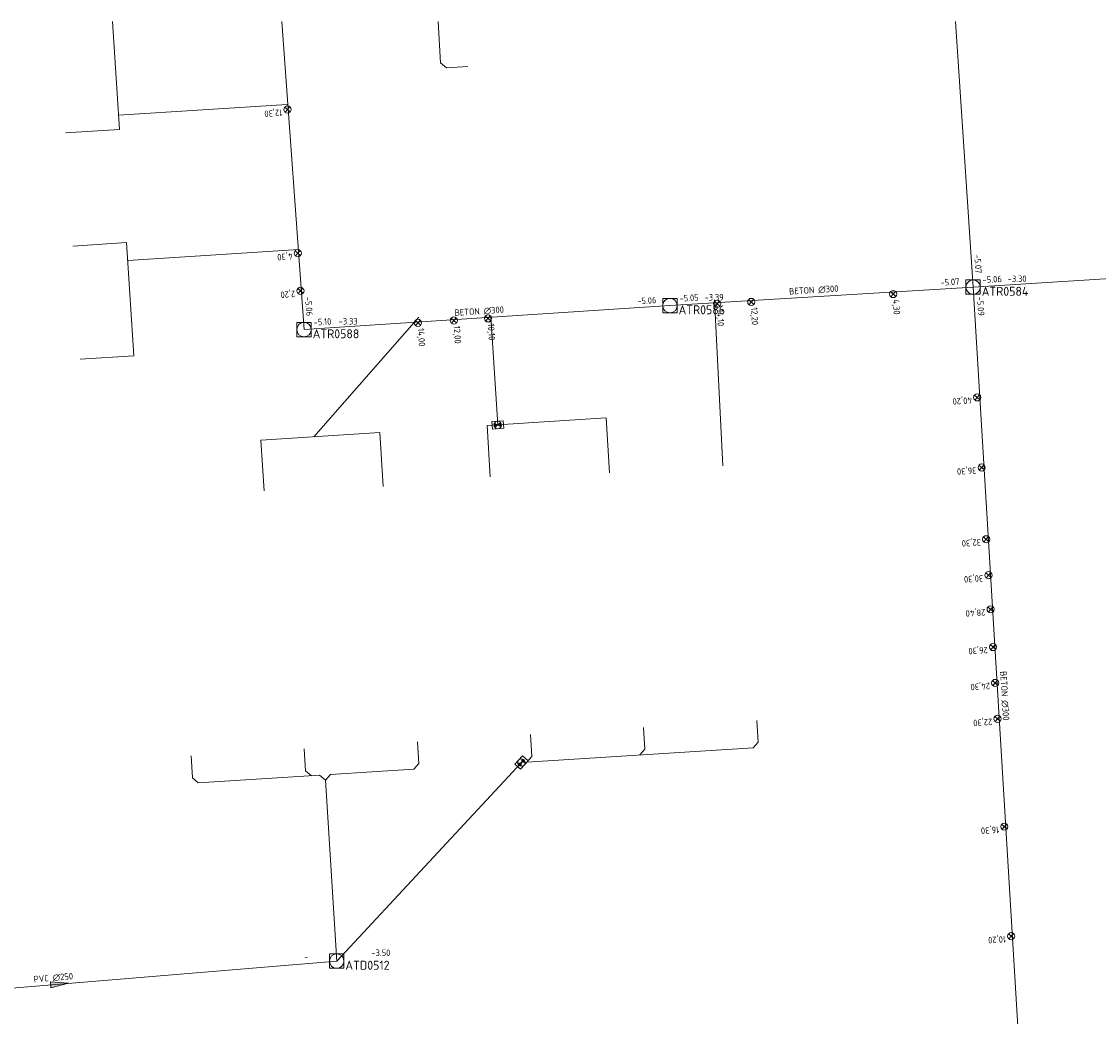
# Model space of a CAD drawing. Header units: metres. Extents: x 162232 to 162755, y 502539 to 502988.
# Tile 14 of 64: x 162271 to 162331, y 502932 to 502988. Entities that reach past the tile are written whole.
import ezdxf

# ---------------------------------------------------------------- set-up
doc = ezdxf.new("R2010")
doc.units = ezdxf.units.M
doc.header["$LTSCALE"] = 0.001
for name, color, linetype, lineweight in [('B-WE-RI-HWA_BOB-T18', 150, 'Continuous', 0), ('B-WE-RI-HWA_HUISAANSLUITING_PVC_125-G', 150, 'Continuous', 13), ('B-WE-RI-HWA_HULPSTUK_INLAAT-S', 150, 'Continuous', 13), ('B-WE-RI-HWA_HULPSTUK_INLAAT-T18', 150, 'Continuous', 0), ('B-WE-RI-HWA_HULPSTUK_ONTSTOPPINGSSTUK-S', 150, 'Continuous', 13), ('B-WE-RI-HWA_MATERIAAL-T18', 150, 'Continuous', 0), ('B-WE-RI-HWA_PUTDEKSELHOOGTE-T18', 150, 'Continuous', 0), ('B-WE-RI-HWA_PUTNUMMER-T25', 150, 'Continuous', 0), ('B-WE-RI-HWA_RIOOLPUT_INSPECTIEPUT-S', 150, 'Continuous', 13), ('B-WE-RI-HWA_TRANSPORTLEIDING_BETON_300-G', 150, 'Continuous', 13), ('B-WE-RI-VWA_BOB-T18', 20, 'Continuous', 0), ('B-WE-RI-VWA_HUISAANSLUITING_PVC_125-G', 20, 'Continuous', 13), ('B-WE-RI-VWA_HUISAANSLUITING_PVC_160-G', 20, 'Continuous', 13), ('B-WE-RI-VWA_HULPSTUK_ONTSTOPPINGSSTUK-S', 20, 'Continuous', 13), ('B-WE-RI-VWA_MATERIAAL-T18', 20, 'Continuous', 0), ('B-WE-RI-VWA_PUTDEKSELHOOGTE-T18', 20, 'Continuous', 0), ('B-WE-RI-VWA_PUTNUMMER-T25', 20, 'Continuous', 0), ('B-WE-RI-VWA_RIOOLPUT_INSPECTIEPUT-S', 20, 'Continuous', 13), ('B-WE-RI-VWA_STROOMRICHTING-S', 20, 'Continuous', 13), ('B-WE-RI-VWA_TRANSPORTLEIDING_PVC_250-G', 20, 'Continuous', 13), ('Default', 7, 'Continuous', 0)]:
    doc.layers.add(name, color=color, linetype=linetype, lineweight=lineweight)
doc.styles.add('NLCS-ISO', font='NLCS-ISO.ttf')

# ---------------------------------------------------------------- blocks, each defined once
blk = doc.blocks.new('SRI-STROOMRICHTING-SO')
at = {"layer": 'Default', "linetype": 'Continuous'}
blk.add_hatch(color=256, dxfattribs=at).paths.add_polyline_path([(-0.0025, 0.00083), (-0.0025, -0.00083), (0.0025, 0)])
at = {"flags": 128}
blk.add_lwpolyline([(0.0025, 0), (-0.0025, -0.00083), (-0.0025, 0.00083), (0.0025, 0)], dxfattribs=at)
blk = doc.blocks.new('B-SRI-PUT_VWA-SO')
at = {"flags": 128}
for points in [[(-0.002, 0.002), (0.002, 0.002), (0.002, -0.002), (-0.002, -0.002), (-0.002, 0.002)], [(0.002, -0.002), (0.002, 0.002), (-0.002, 0.002), (-0.002, -0.002), (0.002, -0.002)]]:
    blk.add_lwpolyline(points, dxfattribs=at)
blk.add_circle((0, 0), 0.002)
blk = doc.blocks.new('B-SRI-PUT_HWA-SO')
at = {"flags": 128}
blk.add_lwpolyline([(-0.002, -0.002), (0.002, -0.002), (0.002, 0.002), (-0.002, 0.002), (-0.002, -0.002)], dxfattribs=at)
blk.add_circle((0, 0), 0.002)
blk = doc.blocks.new('SRI-HULP_INLAAT-SO')
for p, q in [((-0.00071, 0.00071), (0.00071, -0.00071)), ((-0.00071, -0.00071), (0.00071, 0.00071))]:
    blk.add_line(p, q)
blk.add_circle((0, 0), 0.001)
blk = doc.blocks.new('SRI-HULP_ONTSTOP-SO')
at = {"layer": 'Default', "linetype": 'Continuous'}
h = blk.add_hatch(color=256, dxfattribs=at)
edge = h.paths.add_edge_path()
edge.add_arc((0, 0), 0.00105, 146.3099, 180)
edge.add_arc((0, 0), 0.00105, -180, -146.3099)
edge.add_line((-0.00087, -0.00058), (0, 0))
edge.add_line((0, 0), (-0.00087, 0.00058))
h = blk.add_hatch(color=256, dxfattribs=at)
edge = h.paths.add_edge_path()
edge.add_line((0, 0), (0.00087, -0.00058))
edge.add_arc((0, 0), 0.00105, -33.6901, 0)
edge.add_arc((0, 0), 0.00105, 0, 33.6901)
edge.add_line((0.00087, 0.00058), (0, 0))
for p, q in [((0.00087, 0.00058), (-0.00087, -0.00058)), ((-0.00087, 0.00058), (0.00087, -0.00058))]:
    blk.add_line(p, q)
at = {"flags": 128}
blk.add_lwpolyline([(-0.00158, -0.00105), (0.00157, -0.00105), (0.00157, 0.00105), (-0.00158, 0.00105), (-0.00158, -0.00105)], dxfattribs=at)
blk.add_circle((0, 0), 0.00105)

msp = doc.modelspace()

# ---------------------------------------------------------------- linework, layer by layer
at = {"layer": 'B-WE-RI-HWA_HUISAANSLUITING_PVC_125-G'}
msp.add_line((162276.058, 502987.602), (162276.44, 502981.608), dxfattribs=at)
at = {"layer": 'B-WE-RI-HWA_HUISAANSLUITING_PVC_125-G', "flags": 128}
for points in [[(162276.39, 502982.403), (162285.77, 502983.001)], [(162276.44, 502981.608), (162273.453, 502981.418)], [(162276.841, 502975.32), (162273.855, 502975.13)], [(162276.841, 502975.32), (162277.241, 502969.033)], [(162276.904, 502974.321), (162286.413, 502974.927)], [(162309.973, 502962.921), (162309.527, 502972.133)], [(162297.473, 502965.191), (162297.087, 502971.204)], [(162287.25, 502964.535), (162293.083, 502971.168)], [(162277.241, 502969.033), (162274.255, 502968.843)], [(162296.882, 502965.153), (162303.498, 502965.577)], [(162303.498, 502965.577), (162303.685, 502962.534)], [(162284.308, 502964.347), (162290.924, 502964.771)], [(162290.924, 502964.771), (162291.109, 502961.76)], [(162296.882, 502965.153), (162297.058, 502962.299)], [(162284.308, 502964.347), (162284.482, 502961.525)]]:
    msp.add_lwpolyline(points, dxfattribs=at)
at = {"layer": 'B-WE-RI-HWA_TRANSPORTLEIDING_BETON_300-G'}
for p, q in [((162286.705, 502970.486), (162285.464, 502987.602)), ((162323.891, 502972.847), (162322.915, 502987.602))]:
    msp.add_line(p, q, dxfattribs=at)
at = {"layer": 'B-WE-RI-HWA_TRANSPORTLEIDING_BETON_300-G', "flags": 128}
for points in [[(162323.891, 502972.847), (162360.869, 502975.17)], [(162323.891, 502972.847), (162307.042, 502971.819)], [(162326.697, 502926.565), (162323.891, 502972.847)], [(162307.042, 502971.819), (162286.705, 502970.486)]]:
    msp.add_lwpolyline(points, dxfattribs=at)
at = {"layer": 'B-WE-RI-VWA_HUISAANSLUITING_PVC_125-G'}
msp.add_line((162294.151, 502987.602), (162294.296, 502985.311), dxfattribs=at)
at = {"layer": 'B-WE-RI-VWA_HUISAANSLUITING_PVC_125-G', "flags": 128}
for points in [[(162294.296, 502985.311), (162294.615, 502985.031)], [(162294.615, 502985.031), (162295.812, 502985.107)], [(162311.942, 502947.564), (162311.868, 502948.759)], [(162299.367, 502946.77), (162299.292, 502947.978)], [(162305.655, 502947.167), (162305.58, 502948.368)], [(162293.08, 502946.373), (162293.004, 502947.587)], [(162311.662, 502947.245), (162311.942, 502947.564)], [(162280.504, 502945.58), (162280.428, 502946.806)], [(162286.792, 502945.977), (162286.716, 502947.197)], [(162298.789, 502946.433), (162311.662, 502947.245)], [(162299.086, 502946.452), (162299.367, 502946.77)], [(162305.374, 502946.849), (162305.655, 502947.167)], [(162292.799, 502946.055), (162293.08, 502946.373)], [(162280.822, 502945.299), (162280.504, 502945.58)], [(162280.822, 502945.299), (162287.57, 502945.725)], [(162286.792, 502945.977), (162287.11, 502945.696)], [(162287.57, 502945.725), (162287.888, 502945.445)], [(162287.888, 502945.445), (162288.169, 502945.763)], [(162288.169, 502945.763), (162292.799, 502946.055)]]:
    msp.add_lwpolyline(points, dxfattribs=at)
at = {"layer": 'B-WE-RI-VWA_HUISAANSLUITING_PVC_160-G', "flags": 128}
for points in [[(162298.789, 502946.433), (162288.522, 502935.399)], [(162287.888, 502945.445), (162288.522, 502935.399)]]:
    msp.add_lwpolyline(points, dxfattribs=at)
at = {"layer": 'B-WE-RI-VWA_TRANSPORTLEIDING_PVC_250-G', "flags": 128}
msp.add_lwpolyline([(162288.522, 502935.399), (162257.719, 502932.845)], dxfattribs=at)

# ---------------------------------------------------------------- block references
at = {"layer": 'B-WE-RI-HWA_HULPSTUK_INLAAT-S', "linetype": 'Continuous', "lineweight": 0, "xscale": 200, "yscale": 200}
for p, rotation in [((162285.787, 502982.71), 94.06691620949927), ((162286.354, 502974.73), 94.06691620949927), ((162286.503, 502972.635), 94.06691620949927), ((162319.45, 502972.46), 183.1942402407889), ((162309.665, 502971.914), 183.1942402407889), ((162311.562, 502972.02), 183.1942402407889), ((162295.032, 502970.986), 183.7256673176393), ((162296.928, 502971.11), 183.7256673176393), ((162293.037, 502970.856), 183.7256673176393), ((162324.121, 502966.718), 93.61424559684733), ((162324.367, 502962.826), 93.61424559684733), ((162324.619, 502958.834), 93.61424559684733), ((162324.745, 502956.838), 93.61424559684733), ((162324.865, 502954.942), 93.61424559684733), ((162324.997, 502952.846), 93.61424559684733), ((162325.123, 502950.85), 93.61424559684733), ((162325.249, 502948.854), 93.61424559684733), ((162325.627, 502942.866), 93.61424559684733), ((162326.012, 502936.778), 93.61424559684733)]:
    msp.add_blockref('SRI-HULP_INLAAT-SO', p, dxfattribs=dict(at, rotation=rotation))
at = {"layer": 'B-WE-RI-HWA_HULPSTUK_ONTSTOPPINGSSTUK-S', "linetype": 'Continuous', "lineweight": 0, "xscale": 200, "yscale": 200, "rotation": 3.668582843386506}
msp.add_blockref('SRI-HULP_ONTSTOP-SO', (162297.473, 502965.19), dxfattribs=at)
at = {"layer": 'B-WE-RI-HWA_RIOOLPUT_INSPECTIEPUT-S', "linetype": 'Continuous', "lineweight": 0, "xscale": 200, "yscale": 200}
for p in [(162323.891, 502972.847), (162307.042, 502971.819), (162286.705, 502970.486)]:
    msp.add_blockref('B-SRI-PUT_HWA-SO', p, dxfattribs=at)
at = {"layer": 'B-WE-RI-VWA_HULPSTUK_ONTSTOPPINGSSTUK-S', "linetype": 'Continuous', "lineweight": 0, "xscale": 200, "yscale": 200, "rotation": 227.062198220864}
msp.add_blockref('SRI-HULP_ONTSTOP-SO', (162298.789, 502946.432), dxfattribs=at)
at = {"layer": 'B-WE-RI-VWA_RIOOLPUT_INSPECTIEPUT-S', "linetype": 'Continuous', "lineweight": 0, "xscale": 200, "yscale": 200}
msp.add_blockref('B-SRI-PUT_VWA-SO', (162288.522, 502935.399), dxfattribs=at)
at = {"layer": 'B-WE-RI-VWA_STROOMRICHTING-S', "linetype": 'Continuous', "lineweight": 0, "xscale": 200, "yscale": 200, "rotation": 4.739780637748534}
msp.add_blockref('SRI-STROOMRICHTING-SO', (162273.12, 502934.122), dxfattribs=at)

# ---------------------------------------------------------------- texts
at = {"layer": 'B-WE-RI-HWA_BOB-T18', "linetype": 'Continuous', "lineweight": 0, "char_height": 0.36, "attachment_point": 7, "line_spacing_factor": 0.8, "style": 'NLCS-ISO'}
for s, insert, rotation in [('{\\C256;-5.07}', (162323.953, 502974.655), 273.78339), ('{\\C256;-5.07}', (162322.083, 502972.918), 3.49143), ('{\\C256;-5.06}', (162324.429, 502973.062), 3.59466), ('{\\C256;-5.05}', (162307.58, 502972.033), 3.49143), ('{\\C256;-5.06}', (162286.756, 502972.294), 274.14652), ('{\\C256;-5.06}', (162305.234, 502971.882), 3.75012), ('{\\C256;-5.09}', (162324.105, 502972.309), 273.4695), ('{\\C256;-5.10}', (162287.242, 502970.703), 3.75012)]:
    msp.add_mtext(s, dxfattribs=dict(at, insert=insert, rotation=rotation))
at = {"layer": 'B-WE-RI-HWA_HULPSTUK_INLAAT-T18', "linetype": 'Continuous', "lineweight": 0, "char_height": 0.36, "attachment_point": 7, "line_spacing_factor": 0.8, "style": 'NLCS-ISO'}
for s, insert, rotation in [('{\\C256;12,30}', (162285.479, 502982.807), 184.06692), ('{\\C256;4,30}', (162286.046, 502974.827), 184.06692), ('{\\C256;2,20}', (162286.195, 502972.733), 184.06692), ('{\\C256;4,30}', (162319.348, 502972.154), 273.19424), ('{\\C256;14,10}', (162309.563, 502971.608), 273.19424), ('{\\C256;12,20}', (162311.46, 502971.714), 273.19424), ('{\\C256;12,00}', (162294.933, 502970.679), 273.72567), ('{\\C256;10,10}', (162296.829, 502970.803), 273.72567), ('{\\C256;14,00}', (162292.938, 502970.549), 273.72567), ('{\\C256;40,20}', (162323.814, 502966.818), 183.61425), ('{\\C256;36,30}', (162324.06, 502962.925), 183.61425), ('{\\C256;32,30}', (162324.312, 502958.933), 183.61425), ('{\\C256;30,30}', (162324.438, 502956.937), 183.61425), ('{\\C256;28,40}', (162324.558, 502955.041), 183.61425), ('{\\C256;26,30}', (162324.69, 502952.945), 183.61425), ('{\\C256;24,30}', (162324.816, 502950.949), 183.61425), ('{\\C256;22,30}', (162324.942, 502948.953), 183.61425), ('{\\C256;16,30}', (162325.321, 502942.965), 183.61425), ('{\\C256;10,20}', (162325.705, 502936.877), 183.61425)]:
    msp.add_mtext(s, dxfattribs=dict(at, insert=insert, rotation=rotation))
at = {"layer": 'B-WE-RI-HWA_MATERIAAL-T18', "linetype": 'Continuous', "lineweight": 0, "char_height": 0.36, "attachment_point": 8, "line_spacing_factor": 0.8, "style": 'NLCS-ISO'}
for insert, rotation in [((162315.048, 502972.489), 3.49143), ((162296.454, 502971.307), 3.75012), ((162325.45, 502950.125), 273.4695)]:
    msp.add_mtext('{\\C256;BETON ∅300}', dxfattribs=dict(at, insert=insert, rotation=rotation))
at = {"layer": 'B-WE-RI-HWA_PUTDEKSELHOOGTE-T18', "linetype": 'Continuous', "lineweight": 0, "char_height": 0.36, "attachment_point": 7, "line_spacing_factor": 0.8, "style": 'NLCS-ISO'}
for s, insert in [('{\\C256;-3.30}', (162325.811, 502973.128)), ('{\\C256;-3.39}', (162308.962, 502972.1)), ('{\\C256;-3.33}', (162288.625, 502970.767))]:
    msp.add_mtext(s, dxfattribs=dict(at, insert=insert))
at = {"layer": 'B-WE-RI-HWA_PUTNUMMER-T25', "linetype": 'Continuous', "lineweight": 0, "char_height": 0.5, "attachment_point": 7, "line_spacing_factor": 0.8, "style": 'NLCS-ISO'}
for s, insert in [('{\\C256;ATR0584}', (162324.371, 502972.362)), ('{\\C256;ATR0586}', (162307.522, 502971.334)), ('{\\C256;ATR0588}', (162287.185, 502970.001))]:
    msp.add_mtext(s, dxfattribs=dict(at, insert=insert))
at = {"layer": 'B-WE-RI-VWA_BOB-T18', "linetype": 'Continuous', "lineweight": 0, "insert": (162286.713, 502935.431), "char_height": 0.36, "attachment_point": 7, "rotation": 4.73978, "line_spacing_factor": 0.8, "style": 'NLCS-ISO'}
msp.add_mtext('{\\C256;-}', dxfattribs=at)
at = {"layer": 'B-WE-RI-VWA_MATERIAAL-T18', "linetype": 'Continuous', "lineweight": 0, "insert": (162272.788, 502934.276), "char_height": 0.36, "attachment_point": 8, "rotation": 4.73978, "line_spacing_factor": 0.8, "style": 'NLCS-ISO'}
msp.add_mtext('{\\C256;PVC ∅250}', dxfattribs=at)
at = {"layer": 'B-WE-RI-VWA_PUTDEKSELHOOGTE-T18', "linetype": 'Continuous', "lineweight": 0, "insert": (162290.442, 502935.68), "char_height": 0.36, "attachment_point": 7, "line_spacing_factor": 0.8, "style": 'NLCS-ISO'}
msp.add_mtext('{\\C256;-3.50}', dxfattribs=at)
at = {"layer": 'B-WE-RI-VWA_PUTNUMMER-T25', "linetype": 'Continuous', "lineweight": 0, "insert": (162289.002, 502934.914), "char_height": 0.5, "attachment_point": 7, "line_spacing_factor": 0.8, "style": 'NLCS-ISO'}
msp.add_mtext('{\\C256;ATD0512}', dxfattribs=at)

doc.saveas('drawing.dxf')
